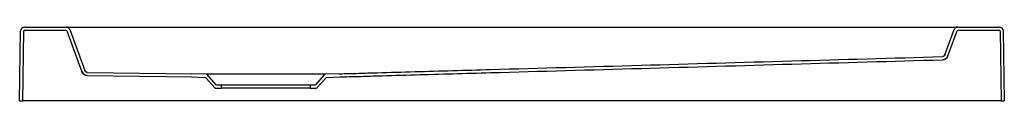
# Model space of a CAD drawing. Header units: millimetres. Extents: x 4119.27 to 4120.27, y 2161.24 to 2161.31.
import ezdxf

# ---------------------------------------------------------------- set-up
doc = ezdxf.new("R2010")
doc.units = ezdxf.units.MM
doc.layers.add('SANINDUSA', color=3, linetype='Continuous')

msp = doc.modelspace()

# ---------------------------------------------------------------- linework, layer by layer
at = {"layer": 'SANINDUSA'}
for p, q in [((4119.2759, 2161.3133), (4119.3181, 2161.3133)), ((4119.2761, 2161.3101), (4119.318, 2161.3101)), ((4119.3181, 2161.3133), (4119.3317, 2161.3133)), ((4119.3219, 2161.3107), (4119.337, 2161.2693)), ((4119.3317, 2161.3133), (4120.2102, 2161.3133)), ((4120.2102, 2161.3133), (4120.2237, 2161.3133)), ((4120.2107, 2161.2852), (4120.22, 2161.3107)), ((4120.2237, 2161.3133), (4120.266, 2161.3133)), ((4120.2239, 2161.3101), (4120.2658, 2161.3101)), ((4119.2709, 2161.2383), (4119.2719, 2161.3094)), ((4119.2741, 2161.2383), (4119.2751, 2161.3091)), ((4119.3189, 2161.3095), (4119.334, 2161.268)), ((4120.2137, 2161.284), (4120.2229, 2161.3095)), ((4120.2668, 2161.3091), (4120.2677, 2161.2383)), ((4120.2699, 2161.3094), (4120.2709, 2161.2383)), ((4120.208, 2161.2833), (4120.208, 2161.2833)), ((4119.3396, 2161.2641), (4119.4459, 2161.2627)), ((4119.3398, 2161.2673), (4119.4459, 2161.2659)), ((4119.4609, 2161.2654), (4119.4459, 2161.2659)), ((4119.4459, 2161.2627), (4119.4595, 2161.2622)), ((4119.4595, 2161.2622), (4119.4695, 2161.2512)), ((4119.5809, 2161.2654), (4119.4609, 2161.2654)), ((4119.4709, 2161.2544), (4119.4609, 2161.2654)), ((4119.5809, 2161.2654), (4119.5709, 2161.2544)), ((4119.5724, 2161.2512), (4119.5824, 2161.2622)), ((4119.5959, 2161.2659), (4119.5809, 2161.2654)), ((4119.5824, 2161.2622), (4119.5961, 2161.2627)), ((4119.4695, 2161.2512), (4119.4759, 2161.2512)), ((4119.4759, 2161.2544), (4119.4709, 2161.2544)), ((4119.4759, 2161.2512), (4119.4759, 2161.2544)), ((4119.5659, 2161.2544), (4119.4759, 2161.2544)), ((4119.5659, 2161.2512), (4119.4759, 2161.2512)), ((4119.5659, 2161.2544), (4119.5659, 2161.2512)), ((4119.5709, 2161.2544), (4119.5659, 2161.2544)), ((4119.5659, 2161.2512), (4119.5724, 2161.2512)), ((4119.2709, 2161.2383), (4119.2741, 2161.2383)), ((4119.2751, 2161.2383), (4119.2741, 2161.2383)), ((4120.2667, 2161.2383), (4119.2751, 2161.2383)), ((4120.2677, 2161.2383), (4120.2667, 2161.2383)), ((4120.2677, 2161.2383), (4120.2709, 2161.2383))]:
    msp.add_line(p, q, dxfattribs=at)
for centre, radius, start, end in [((4119.2759, 2161.3093), 0.004, 90, 179.2), ((4119.2761, 2161.3091), 0.001, 90, 179.2), ((4119.318, 2161.3091), 0.001, 20, 90), ((4119.3181, 2161.3093), 0.004, 20, 90), ((4120.2237, 2161.3093), 0.004, 90, 160), ((4120.2239, 2161.3091), 0.001, 90, 160), ((4120.2658, 2161.3091), 0.001, 0.8, 90), ((4120.266, 2161.3093), 0.004, 0.8, 90), ((4120.208, 2161.2861), 0.006, 271.6163, 340), ((4119.3397, 2161.2701), 0.006, 200.0005, 269.2213)]:
    msp.add_arc(centre, radius, start, end, dxfattribs=at)
for points, knots in [([(4119.5959, 2161.2659), (4119.6023, 2161.2661), (4119.6087, 2161.2662), (4119.6214, 2161.2666), (4119.6278, 2161.2668), (4119.6469, 2161.2673), (4119.6597, 2161.2677), (4119.6979, 2161.2688), (4119.7235, 2161.2695), (4119.8, 2161.2717), (4119.851, 2161.2731), (4120.004, 2161.2775), (4120.106, 2161.2804), (4120.208, 2161.2833)], [0, 0, 0, 0, 0.03125, 0.03125, 0.0625, 0.0625, 0.125, 0.125, 0.25, 0.25, 0.5, 0.5, 1, 1, 1, 1]), ([(4119.5961, 2161.2627), (4119.6024, 2161.2629), (4119.6088, 2161.263), (4119.6216, 2161.2634), (4119.6279, 2161.2636), (4119.6471, 2161.2641), (4119.6598, 2161.2645), (4119.6981, 2161.2656), (4119.7236, 2161.2663), (4119.8001, 2161.2685), (4119.8511, 2161.2699), (4120.0042, 2161.2743), (4120.1062, 2161.2772), (4120.2082, 2161.2801)], [0, 0, 0, 0, 0.03125, 0.03125, 0.0625, 0.0625, 0.125, 0.125, 0.25, 0.25, 0.5, 0.5, 1, 1, 1, 1]), ([(4120.2107, 2161.2852), (4120.2106, 2161.2849), (4120.2105, 2161.2847), (4120.2102, 2161.2843), (4120.2101, 2161.2842), (4120.2099, 2161.284), (4120.2098, 2161.2839), (4120.2095, 2161.2837), (4120.2094, 2161.2837), (4120.2091, 2161.2835), (4120.209, 2161.2835), (4120.2086, 2161.2833), (4120.2083, 2161.2833), (4120.208, 2161.2833)], [0, 0, 0, 0, 0.25, 0.25, 0.375, 0.375, 0.5, 0.5, 0.625, 0.625, 0.75, 0.75, 1, 1, 1, 1]), ([(4120.2137, 2161.284), (4120.2135, 2161.2834), (4120.2132, 2161.2829), (4120.2126, 2161.2822), (4120.2125, 2161.282), (4120.212, 2161.2816), (4120.2118, 2161.2814), (4120.2113, 2161.281), (4120.2111, 2161.2809), (4120.2105, 2161.2806), (4120.2103, 2161.2805), (4120.2097, 2161.2803), (4120.2094, 2161.2802), (4120.2088, 2161.2801), (4120.2085, 2161.2801), (4120.2082, 2161.2801)], [0, 0, 0, 0, 0.25, 0.25, 0.375, 0.375, 0.5, 0.5, 0.625, 0.625, 0.75, 0.75, 0.875, 0.875, 1, 1, 1, 1]), ([(4119.3396, 2161.2641), (4119.339, 2161.2641), (4119.3384, 2161.2642), (4119.3375, 2161.2645), (4119.3372, 2161.2646), (4119.3367, 2161.2649), (4119.3364, 2161.265), (4119.3359, 2161.2654), (4119.3357, 2161.2656), (4119.3353, 2161.266), (4119.3351, 2161.2662), (4119.3347, 2161.2667), (4119.3345, 2161.2669), (4119.3342, 2161.2675), (4119.3341, 2161.2677), (4119.334, 2161.268)], [0, 0, 0, 0, 0.25, 0.25, 0.375, 0.375, 0.5, 0.5, 0.625, 0.625, 0.75, 0.75, 0.875, 0.875, 1, 1, 1, 1]), ([(4119.3398, 2161.2673), (4119.3395, 2161.2673), (4119.3392, 2161.2673), (4119.3387, 2161.2675), (4119.3386, 2161.2675), (4119.3383, 2161.2677), (4119.3382, 2161.2677), (4119.3379, 2161.2679), (4119.3378, 2161.268), (4119.3376, 2161.2682), (4119.3375, 2161.2683), (4119.3372, 2161.2687), (4119.3371, 2161.269), (4119.337, 2161.2693)], [0, 0, 0, 0, 0.25, 0.25, 0.375, 0.375, 0.5, 0.5, 0.625, 0.625, 0.75, 0.75, 1, 1, 1, 1])]:
    msp.add_open_spline(points, degree=3, knots=knots, dxfattribs=at)

doc.saveas('drawing.dxf')
